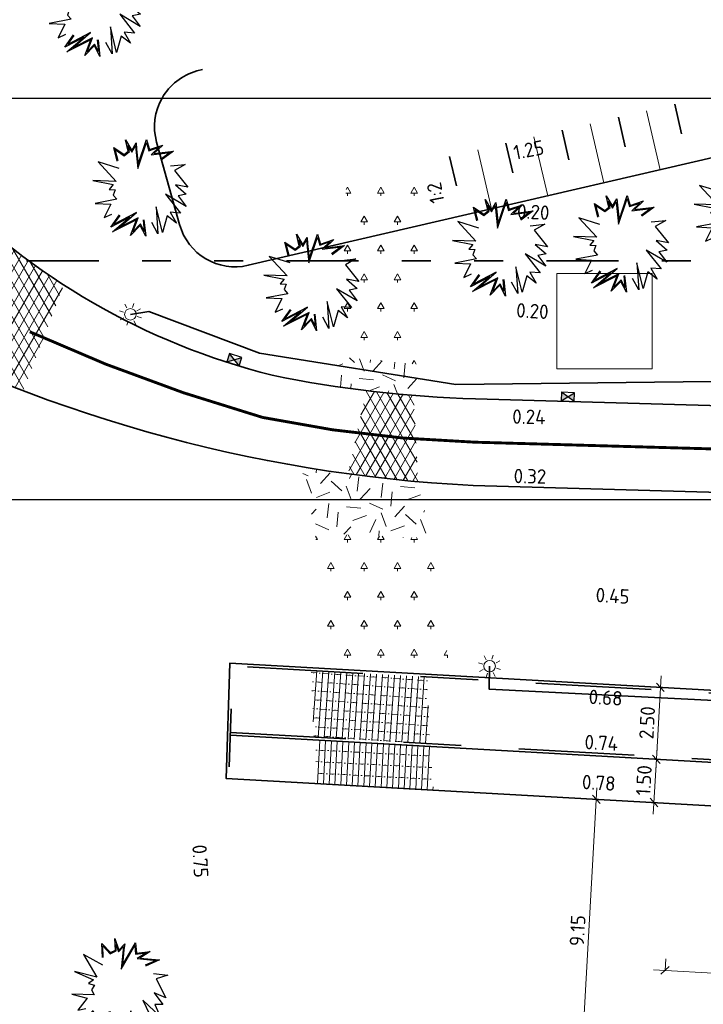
# Model space of a CAD drawing. Header units: metres. Extents: x 109063 to 109671, y 521086 to 521391.
# Tile 56 of 85: x 109333 to 109357, y 521213 to 521247. Entities that reach past the tile are written whole.
import ezdxf
from ezdxf.lldxf.tags import DXFTag

# ---------------------------------------------------------------- set-up
doc = ezdxf.new("R2010")
doc.units = ezdxf.units.M
doc.header["$PDMODE"] = 2
for name, pattern in [('AL-TEKENBLADGRENS', [11.5, 2.5, -1.5, 1, -1.5, 1, -1.5, 2.5]), ('VH-OPSLUITBAND-SO', [10, 4, -2, 2, -2]), ('VW-30270_STREEP', [3, 0.3, -2.7])]:
    doc.linetypes.add(name, pattern=pattern)
for name, color, linetype, lineweight in [('N-WE-GR-BEPLANTING_NATUUR_BOS-A-200', 92, 'Continuous', 18), ('N-WE-GR-GRAS-A-200', 62, 'Continuous', 18), ('N-WE-GR-HEESTER_SYMPHORICARPOS ALBUS (SNEEUWBES)-S', 90, 'Continuous', 25), ('N-WE-GW-TALUD-G', 90, 'Continuous', 35), ('N-WE-GW-TALUDARCERING-S', 90, 'Continuous', 25), ('N-WE-GW-TALUDARCERING_KORT-G', 90, 'Continuous', 35), ('N-WE-GW-TALUDARCERING_LANG-G', 90, 'Continuous', 18), ('N-WE-KL-ET_LS_OV_LICHTMAST-S', 190, 'Continuous', 25), ('N-WE-RI-HWA_KOLK_STRAATKOLK-S-200', 150, 'Continuous', 25), ('N-WE-VH-KANTOPSLUITING_OPSLUITBAND_100X200-G', 150, 'VH-OPSLUITBAND-SO', 35), ('N-WE-VH-KANTVERHARDING_WEG-G', 4, 'Continuous', 35), ('N-WE-VH-VERHARDING_STRAATBAKSTEEN-A-200', 42, 'Continuous', 18), ('N-WE-VW-MARKERING_LANGS_STREEP_30270-G', 7, 'VW-30270_STREEP', 13), ('X-XX-AL-M', 7, 'Continuous', 18), ('X-XX-AL-T25', 7, 'Continuous', 25), ('X-XX-AL-TEKENBLADGRENS-G', 7, 'AL-TEKENBLADGRENS', 35)]:
    doc.layers.add(name, color=color, linetype=linetype, lineweight=lineweight)
for name, color, linetype, lineweight, true_color in [('N-WE-GR-BOOMVAK-G', 7, 'Continuous', 18, 0xcc6600), ('N-WE-OV-KABEL_AANSLUITKABEL-G', 3, 'OV-KABEL-SO', 35, 0x00ff00), ('N-WE-VH-VERHARDING_ASFALT_ROOD-A-200', 7, 'Continuous', 18, 0xa50000), ('N-WE-VH-VERHARDING_STRAATBAKSTEEN_VOETPAD-A', 7, 'Continuous', 18, 0xe60000)]:
    doc.layers.add(name, color=color, linetype=linetype, lineweight=lineweight, true_color=true_color)
doc.layers.add('X-XX-AL-HULPLIJN-G', color=2, linetype='Continuous', lineweight=30, plot=False)
doc.layers.get('0').freeze()
doc.styles.add('NLCS-ISO-M200-T25', font='NLCS-ISO.ttf', dxfattribs={"height": 0.5})
doc.styles.get("Standard").update_dxf_attribs({"font": 'isocpeur.ttf'})
tags = doc.linetypes.add('OV-KABEL-SO', pattern='A,4,-1,[103,NLCS.SHX,S=0.75,R=0,X=0,Y=0],-1,4,-1.5,["0V",Standard,S=1,R=0,X=0,Y=-0.5],-3', length=14.5).pattern_tags.tags
tags[18] = DXFTag(74, 10)
doc.dimstyles.new('NLCS-M200-T25-SCHRAP_L2_H2', dxfattribs={"dimscale": 0.2, "dimtxt": 2.5, "dimasz": 1.4, "dimexe": 2, "dimexo": 2, "dimgap": 0.7, "dimtad": 1, "dimzin": 0, "dimdsep": 46, "dimtxsty": 'NLCS-ISO-M200-T25', "dimblk": 'OBLIQUE', "dimcen": 0, "dimdle": 2, "dimclrd": 256, "dimclre": 256, "dimclrt": 256, "dimazin": 0, "dimtfac": 1, "dimtdec": 3, "dimtofl": 0, "dimtmove": 0, "dimatfit": 3, "dimldrblk": 'OBLIQUE', "dimfxl": 2, "dimfxlon": 1, "dimtfillclr": 256, "dimtolj": 1, "dimtzin": 0, "dimlwd": -1, "dimlwe": -1, "dimarcsym": 0})
pattern_1 = [(60, (0, 0), (-0.25980762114, 0.15), []), (120, (0, 0), (-0.25980762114, -0.15), [])]
pattern_2 = [(20.83497584, (0, 0), (1.15786235, 2.580572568), [0.5, -1.5]), (20.83497584, (0.6013, 1.5128), (1.15786235, 2.580572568), [0.5, -1.5]), (110.83497584, (-0.062, 0.7254), (-2.580572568, 1.15786235), [0.5, -1.5]), (110.83497584, (0.4367, 1.6641), (-2.580572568, 1.15786235), [0.5, -1.5]), (65.83497584, (-0.1241, 1.4507), (-0.711355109, 1.869217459), [0.5, -2.328427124]), (155.83497584, (1.028, 0.3912), (-1.869217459, -0.711355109), [0.5, -2.328427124]), (47.40002704, (0.2539, 0.7386), (1.8692174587, 0.7113551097), [0.5, -3.972135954]), (47.40002704, (0.7394, 1.9933), (1.8692174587, 0.7113551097), [0.5, -3.972135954]), (84.26992466, (1.30845, 0.49795), (-0.7113551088, 1.869217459), [0.5, -3.972135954]), (84.26992466, (0.1472, 1.019), (-0.7113551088, 1.869217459), [0.5, -3.972135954]), (84.26992466, (0.9793, 0.8007), (-0.7113551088, 1.869217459), [0.5, -3.972135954]), (137.40002704, (-0.39125, 1.0281), (-0.7113551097, 1.8692174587), [0.5, -3.972135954]), (174.26992466, (0.2671, 0.42265), (-1.869217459, -0.7113551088), [0.5, -3.972135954])]
pattern_3 = [(0, (109286.0104, 521173.618), (0.57735, 1), [0.23094, -0.92376]), (240, (109286.1259, 521173.818), (0.57735, -1), [0.23094, -0.92376]), (300, (109286.1259, 521173.818), (1.1547, 2e-07), [0.23094, -0.92376]), (270, (109286.1259, 521173.61804), (0.57735, -1), [0.1, -1.9])]

# ---------------------------------------------------------------- blocks, each defined once
blk = doc.blocks.new('SKL-ET_OV_LICHTMAST-SO')
at = {"color": 0, "linetype": 'ByBlock', "lineweight": 18}
for points in [[(0, 2), (0, 1.25)], [(-1.25, 0), (-2, 0)], [(-1.41, 1.41), (-0.88, 0.88)], [(0.88, 0.88), (1.41, 1.41)], [(2, 0), (1.25, 0)], [(-1.41, -1.41), (-0.88, -0.88)], [(0, -1.25), (0, -2)], [(0.88, -0.88), (1.41, -1.41)]]:
    blk.add_lwpolyline(points, dxfattribs=at)
blk.add_circle((0, 0), 1, dxfattribs=at)
blk = doc.blocks.new('_Oblique')
at = {"color": 0, "linetype": 'ByBlock', "lineweight": -2}
blk.add_line((-0.5, -0.5), (0.5, 0.5), dxfattribs=at)
blk = doc.blocks.new('*D289')
at = {"layer": 'Defpoints', "color": 0, "transparency": 16777216}
for p in [(109353.215, 521219.61), (109352.536, 521210.484), (109352.7, 521210.475)]:
    blk.add_point(p, dxfattribs=at)
at = {"layer": 'X-XX-AL-M', "transparency": 16777216}
for p, q in [((109353.074, 521220.019), (109352.514, 521210.085)), ((109353.052, 521219.619), (109352.653, 521219.642)), ((109352.536, 521210.484), (109352.137, 521210.507))]:
    blk.add_line(p, q, dxfattribs=at)
at = {"layer": 'X-XX-AL-M', "transparency": 16777216, "xscale": 0.28, "yscale": 0.28, "zscale": 0.28}
for p, rotation in [((109353.052, 521219.619), 86.77021877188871), ((109352.536, 521210.484), 266.7702187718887)]:
    blk.add_blockref('_Oblique', p, dxfattribs=dict(at, rotation=rotation))
at = {"layer": 'X-XX-AL-M', "transparency": 16777216, "insert": (109352.405, 521215.074), "char_height": 0.5, "attachment_point": 5, "rotation": 86.7702, "style": 'NLCS-ISO-M200-T25'}
blk.add_mtext('\\A1;9.15', dxfattribs=at)
blk = doc.blocks.new('*D290')
at = {"layer": 'Defpoints', "color": 0, "transparency": 16777216}
for p in [(109355.423, 521213.479), (109360.777, 521213.394), (109360.765, 521213.177)]:
    blk.add_point(p, dxfattribs=at)
at = {"layer": 'X-XX-AL-M', "transparency": 16777216}
for p, q in [((109355.436, 521213.696), (109355.458, 521214.095)), ((109355.036, 521213.718), (109361.176, 521213.372)), ((109360.777, 521213.394), (109360.8, 521213.794))]:
    blk.add_line(p, q, dxfattribs=at)
at = {"layer": 'X-XX-AL-M', "transparency": 16777216, "xscale": 0.28, "yscale": 0.28, "zscale": 0.28}
for p, rotation in [((109355.436, 521213.696), 176.7702188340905), ((109360.777, 521213.394), 356.7702188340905)]:
    blk.add_blockref('_Oblique', p, dxfattribs=dict(at, rotation=rotation))
at = {"layer": 'X-XX-AL-M', "transparency": 16777216, "insert": (109358.128, 521213.934), "char_height": 0.5, "attachment_point": 5, "rotation": 356.7702, "style": 'NLCS-ISO-M200-T25'}
blk.add_mtext('\\A1;5.35', dxfattribs=at)
blk = doc.blocks.new('*U365')
at = {"layer": 'N-WE-GW-TALUDARCERING_KORT-G'}
for p, q in [((109355.769, 521243.7), (109356.006, 521242.677)), ((109353.821, 521243.247), (109354.058, 521242.225)), ((109351.873, 521242.795), (109352.11, 521241.772)), ((109349.924, 521242.343), (109350.162, 521241.32)), ((109347.976, 521241.891), (109348.214, 521240.868))]:
    blk.add_line(p, q, dxfattribs=at)
at = {"layer": 'N-WE-GW-TALUDARCERING_LANG-G'}
for p, q in [((109354.795, 521243.473), (109355.27, 521241.428)), ((109352.847, 521243.021), (109353.322, 521240.976)), ((109350.898, 521242.569), (109351.373, 521240.523)), ((109348.95, 521242.117), (109349.425, 521240.071))]:
    blk.add_line(p, q, dxfattribs=at)
blk = doc.blocks.new('*D382')
at = {"layer": 'Defpoints', "color": 0, "transparency": 16777216}
for p in [(109355.135, 521221.004), (109355.135, 521221.004), (109355.05, 521219.507)]:
    blk.add_point(p, dxfattribs=at)
at = {"layer": 'X-XX-AL-M', "transparency": 16777216}
for p, q in [((109355.027, 521219.107), (109355.157, 521221.404)), ((109355.135, 521221.004), (109354.735, 521221.027)), ((109355.05, 521219.507), (109354.651, 521219.529))]:
    blk.add_line(p, q, dxfattribs=at)
at = {"layer": 'X-XX-AL-M', "transparency": 16777216, "xscale": 0.28, "yscale": 0.28, "zscale": 0.28}
for p, rotation in [((109355.135, 521221.004), 86.77026813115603), ((109355.05, 521219.507), 266.7702681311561)]:
    blk.add_blockref('_Oblique', p, dxfattribs=dict(at, rotation=rotation))
at = {"layer": 'X-XX-AL-M', "transparency": 16777216, "insert": (109354.703, 521220.277), "char_height": 0.5, "attachment_point": 5, "rotation": 86.7703, "style": 'NLCS-ISO-M200-T25'}
blk.add_mtext('\\A1;1.50', dxfattribs=at)
blk = doc.blocks.new('*D383')
at = {"layer": 'Defpoints', "color": 0, "transparency": 16777216}
for p in [(109355.275, 521223.5), (109355.604, 521223.482), (109355.463, 521220.986)]:
    blk.add_point(p, dxfattribs=at)
at = {"layer": 'X-XX-AL-M', "transparency": 16777216}
for p, q in [((109355.112, 521220.605), (109355.298, 521223.9)), ((109355.275, 521223.5), (109354.876, 521223.523)), ((109355.135, 521221.004), (109354.735, 521221.027))]:
    blk.add_line(p, q, dxfattribs=at)
at = {"layer": 'X-XX-AL-M', "transparency": 16777216, "xscale": 0.28, "yscale": 0.28, "zscale": 0.28}
for p, rotation in [((109355.275, 521223.5), 86.77026813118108), ((109355.135, 521221.004), 266.7702681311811)]:
    blk.add_blockref('_Oblique', p, dxfattribs=dict(at, rotation=rotation))
at = {"layer": 'X-XX-AL-M', "transparency": 16777216, "insert": (109354.816, 521222.274), "char_height": 0.5, "attachment_point": 5, "rotation": 86.7703, "style": 'NLCS-ISO-M200-T25'}
blk.add_mtext('\\A1;2.50', dxfattribs=at)
blk = doc.blocks.new('SRI-KOLK_STRAAT-SO')
h = blk.add_hatch(color=256)
h.dxf.hatch_style = 1
h.paths.add_polyline_path([(-1.125, 1.5), (-1.125, 0), (0, 0.75)])
h.paths.add_polyline_path([(1.125, 1.5), (0, 0.75), (1.125, 0)])
for p, q in [((-1.125, 0), (1.125, 1.5)), ((1.125, 0), (-1.125, 1.5))]:
    blk.add_line(p, q)
blk.add_lwpolyline([(-1.125, 0), (1.125, 0), (1.125, 1.5), (-1.125, 1.5)], close=True)
blk = doc.blocks.new('SGR-HEESTER_06')
at = {"flags": 128}
for points in [[(-0.247, 0.534), (-0.247, 0.776), (-0.104, 0.615), (-0.104, 0.615), (-0.018, 0.652), (-0.018, 0.857), (0.045, 0.652), (0.15, 0.758), (0.131, 0.652), (0.094, 0.391), (0.336, 0.77), (0.343, 0.59), (0.585, 0.609), (0.398, 0.503), (0.74, 0.46), (0.492, 0.36)], [(-0.232, 0.534), (-0.232, 0.736), (-0.109, 0.596), (-0.002, 0.642), (-0.002, 0.753), (0.037, 0.623), (0.127, 0.712), (0.116, 0.654), (0.069, 0.324), (0.323, 0.72), (0.328, 0.573), (0.517, 0.588), (0.351, 0.494), (0.679, 0.452), (0.486, 0.375)], [(-0.247, 0.404), (-0.57, 0.602), (-0.353, 0.199), (-0.738, 0.311), (-0.415, 0.156), (-0.502, 0.094), (-0.402, 0.063), (-0.458, -0.018), (-0.415, -0.105), (-0.8, -0.08), (-0.539, -0.161), (-0.707, -0.359), (-0.564, -0.335)], [(0.628, 0.224), (0.876, 0.187), (0.672, 0.131), (0.827, -0.204), (0.628, -0.111), (0.771, -0.316), (0.628, -0.31), (0.715, -0.521), (0.423, -0.229), (0.591, -0.608), (0.423, -0.552), (0.479, -0.763), (0.355, -0.601), (0.206, -0.856), (0.212, -0.403), (0.125, -0.862), (0.069, -0.645)], [(-0.049, -0.564), (-0.092, -0.85), (-0.136, -0.645), (-0.34, -0.769), (-0.173, -0.533), (-0.626, -0.632), (-0.272, -0.459), (-0.638, -0.546), (-0.44, -0.378)], [(-0.064, -0.562), (-0.095, -0.764), (-0.125, -0.621), (-0.285, -0.718), (-0.137, -0.51), (-0.506, -0.59), (-0.143, -0.412), (-0.579, -0.516), (-0.43, -0.39)]]:
    blk.add_lwpolyline(points, dxfattribs=at)

msp = doc.modelspace()

# ---------------------------------------------------------------- hatches: boundary and pattern name
at = {"layer": 'N-WE-GR-BEPLANTING_NATUUR_BOS-A-200'}
h = msp.add_hatch(dxfattribs=at)
h.set_pattern_fill('AGR-BOS-SO', color=256, scale=0.2, pattern_type=2)
h.set_pattern_definition(pattern_3)
h.paths.add_polyline_path([(109344.194, 521234.946), (109344.397, 521240.855), (109346.994, 521241.457), (109346.865, 521234.692)])
h = msp.add_hatch(dxfattribs=at)
h.set_pattern_fill('AGR-BOS-SO', color=256, scale=0.2, pattern_type=2)
h.set_pattern_definition(pattern_3)
h.paths.add_polyline_path([(109343.322, 521228.828), (109343.9, 521224.343), (109347.975, 521224.113), (109347.332, 521228.664)])
at = {"layer": 'N-WE-GR-GRAS-A-200', "transparency": 33554687}
h = msp.add_hatch(dxfattribs=at)
h.set_pattern_fill('AGR-GRAS_02', color=256, scale=0.2, angle=20.835, pattern_type=2)
h.set_pattern_definition(pattern_2)
h.paths.add_polyline_path([(109346.827, 521233.601), (109346.865, 521234.692), (109344.194, 521234.946), (109344.096, 521233.911), (109345.029, 521233.784)])
h = msp.add_hatch(dxfattribs=at)
h.set_pattern_fill('AGR-GRAS_02', color=256, scale=0.2, angle=20.835, pattern_type=2)
h.set_pattern_definition(pattern_2)
edge = h.paths.add_edge_path()
edge.add_arc((109351.15, 521279.81), 49.372, 260.3229, 265.0412, ccw=False)
edge.add_line((109342.851, 521231.141), (109343.321, 521228.859))
edge.add_line((109343.321, 521228.859), (109347.337, 521228.633))
edge.add_line((109347.337, 521228.633), (109346.883, 521230.623))
at = {"layer": 'N-WE-VH-VERHARDING_ASFALT_ROOD-A-200'}
h = msp.add_hatch(dxfattribs=at)
h.set_pattern_fill('AVH-ASFALT-SO', color=256, scale=0.3, pattern_type=2)
h.set_pattern_definition([(60, (109286.1259, 521173.81804), (-0.2598076, 0.15), []), (120, (109286.1259, 521173.81804), (-0.2598076, -0.15), [])])
h.paths.add_polyline_path([(109332.698, 521238.811), (109333.893, 521237.922), (109334.615, 521237.438), (109333.293, 521233.977), (109333.215, 521233.773), (109331.757, 521234.358), (109330.325, 521234.983)])
h = msp.add_hatch(dxfattribs=at)
h.set_pattern_fill('AVH-ASFALT-SO', color=256, scale=0.3, pattern_type=2)
h.set_pattern_definition(pattern_1)
edge = h.paths.add_edge_path()
edge.add_line((109345.089, 521233.776), (109344.77, 521232.304))
edge.add_arc((109350.026, 521273.974), 42, 262.8122, 265.6058)
edge.add_line((109346.808, 521232.098), (109346.731, 521233.608))
edge.add_arc((109350.026, 521273.974), 40.5, 262.9994, 265.3336, ccw=False)
h = msp.add_hatch(dxfattribs=at)
h.set_pattern_fill('AVH-ASFALT-SO', color=256, scale=0.3, pattern_type=2)
h.set_pattern_definition(pattern_1)
edge = h.paths.add_edge_path()
edge.add_line((109344.77, 521232.304), (109344.46, 521230.895))
edge.add_arc((109351.301, 521280.974), 50.545, 262.2214, 264.985)
edge.add_line((109346.883, 521230.623), (109346.808, 521232.098))
edge.add_arc((109350.026, 521273.974), 42, 262.8122, 265.6058, ccw=False)
at = {"layer": 'N-WE-VH-VERHARDING_STRAATBAKSTEEN-A-200'}
h = msp.add_hatch(dxfattribs=at)
h.set_pattern_fill('AVH-SBS_DIKFORMAAT_HALFST-SO', color=256, scale=4, angle=87, pattern_type=2)
h.set_pattern_definition([(87, (0, 0), (-0.19972590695, 0.01046719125), []), (177, (0.0419, 0.7989), (-0.041868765, -0.7989036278), [0.2, -0.2]), (177, (-0.1788, 0.4099), (-0.041868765, -0.7989036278), [0.2, -0.2]), (87, (-0.07893, 0.4047), (-0.3994518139, 0.0209343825), [0, -0.4, 0, 0, 0]), (87, (-0.27865, 0.41515), (-0.3994518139, 0.0209343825), [0, -0.4, 0, 0, 0])])
h.paths.add_polyline_path([(109343.302, 521221.672), (109343.399, 521220.164), (109347.415, 521219.938), (109347.318, 521221.445)])
at = {"layer": 'N-WE-VH-VERHARDING_STRAATBAKSTEEN_VOETPAD-A'}
h = msp.add_hatch(dxfattribs=at)
h.set_pattern_fill('AVH-SBS_DIKFORMAAT_HALFST-SO', color=256, scale=0.3, angle=86, pattern_type=2)
h.set_pattern_definition([(86, (0, 0), (-0.2064957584, 0.014439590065), []), (176, (0.0433, 0.6195), (-0.0433187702, -0.6194872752), [0.207, -0.207]), (176, (-0.18484, 0.3242), (-0.0433187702, -0.6194872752), [0.207, -0.207]), (86, (-0.0816, 0.31696), (-0.3097436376, 0.0216593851), [0, -0.3105, 0, 0, 0]), (86, (-0.28808, 0.3314), (-0.3097436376, 0.0216593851), [0, -0.3105, 0, 0, 0])])
h.paths.add_polyline_path([(109343.279, 521221.773), (109347.296, 521221.547), (109347.197, 521223.856), (109343.181, 521224.083)])

# ---------------------------------------------------------------- linework, layer by layer
at = {"layer": 'N-WE-GR-BOOMVAK-G'}
msp.add_lwpolyline([(109351.684, 521234.537), (109351.684, 521237.837), (109354.984, 521237.837), (109354.984, 521234.537)], close=True, dxfattribs=at)
at = {"layer": 'N-WE-GW-TALUD-G', "flags": 128}
msp.add_lwpolyline([(109339.422, 521244.905), (109339.228, 521244.851, 0.414815), (109337.833, 521242.387), (109338.627, 521239.53, 0.401647), (109341.007, 521238.117), (109364.816, 521243.644, 0.417519), (109366.306, 521246.066), (109365.602, 521248.953, 0.414214), (109363.185, 521250.422), (109363.034, 521250.385)], format="xyb", dxfattribs=at)
at = {"layer": 'N-WE-OV-KABEL_AANSLUITKABEL-G', "flags": 128}
for points in [[(109336.924, 521236.419), (109337.567, 521236.52), (109341.391, 521235.076), (109348.188, 521233.983), (109368.836, 521234.228)], [(109368.594, 521222.47), (109349.349, 521223.435), (109349.363, 521224.233)]]:
    msp.add_lwpolyline(points, dxfattribs=at)
at = {"layer": 'N-WE-VH-KANTOPSLUITING_OPSLUITBAND_100X200-G', "flags": 128}
for points in [[(109366.292, 521229.995, -0.326113), (109367.695, 521227.955), (109367.578, 521223.839, -0.422443), (109366.416, 521222.772), (109340.469, 521224.236), (109340.339, 521220.437)], [(109340.39, 521221.936), (109361.3, 521220.757), (109361.215, 521219.254), (109363.632, 521219.117), (109363.116, 521209.984), (109363.47, 521209.974, -0.508299), (109364.474, 521208.508, -0.07583), (109359.254, 521198.744, -0.363443), (109356.629, 521198.126, 0.220872), (109333.559, 521198.846), (109329.767, 521197.226)]]:
    msp.add_lwpolyline(points, format="xyb", dxfattribs=at)
at = {"layer": 'N-WE-VH-KANTVERHARDING_WEG-G', "flags": 128}
for points in [[(109324.457, 521264.247, 0.002011), (109324.247, 521263.417, 0.115245), (109324.145, 521252.444, 0.283696), (109341.835, 521234.311, 0.043846), (109348.877, 521233.49), (109398.756, 521232.076)], [(109398.547, 521229.08), (109348.792, 521230.492, -0.113857), (109326.896, 521236.705)], [(109365.652, 521230.013, -0.414214), (109367.595, 521227.958), (109367.478, 521223.841, -0.422443), (109366.422, 521222.871), (109340.372, 521224.341), (109340.236, 521220.343), (109361.103, 521219.165)], [(109340.387, 521221.837), (109361.195, 521220.662), (109361.11, 521219.159), (109363.526, 521219.023), (109363.011, 521209.888), (109363.467, 521209.874, -0.508299), (109364.38, 521208.541, -0.07583), (109359.174, 521198.804, -0.363443), (109356.674, 521198.215, 0.220872), (109333.519, 521198.938), (109329.285, 521197.13)]]:
    msp.add_lwpolyline(points, format="xyb", dxfattribs=at)
at = {"layer": 'N-WE-VW-MARKERING_LANGS_STREEP_30270-G', "ltscale": 5, "const_width": 0.1, "flags": 128}
msp.add_lwpolyline([(109333.442, 521235.815, 0.037713), (109341.502, 521232.848, 0.04403), (109348.835, 521231.991), (109396.053, 521230.652)], format="xyb", dxfattribs=at)
at = {"layer": 'X-XX-AL-HULPLIJN-G', "flags": 128}
for points in [[(109217.068, 521390.72), (109412.538, 521390.72), (109412.538, 521229.992), (109217.068, 521229.992)], [(109450.779, 521086.164), (109258.267, 521086.164), (109258.267, 521243.911), (109450.779, 521243.911)]]:
    msp.add_lwpolyline(points, close=True, dxfattribs=at)
at = {"layer": 'X-XX-AL-TEKENBLADGRENS-G'}
msp.add_lwpolyline([(109261.328, 521238.275), (109412.538, 521238.275)], dxfattribs=at)

# ---------------------------------------------------------------- block references
at = {"layer": 'N-WE-GR-HEESTER_SYMPHORICARPOS ALBUS (SNEEUWBES)-S', "xscale": 2, "yscale": 2, "zscale": 2}
for p, rotation in [((109335.621, 521247.048), 14.34512651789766), ((109337.211, 521240.814), 14.34512651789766), ((109358.032, 521239.999), 14.34512651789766), ((109349.664, 521238.745), 14.34512651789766), ((109353.853, 521238.876), 14.34512651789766), ((109343.131, 521237.542), 14.34512651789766), ((109336.489, 521213.088), 2.127543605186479)]:
    msp.add_blockref('SGR-HEESTER_06', p, dxfattribs=dict(at, rotation=rotation))
at = {"layer": 'N-WE-GW-TALUDARCERING-S'}
msp.add_blockref('*U365', (0, 0), dxfattribs=at)
at = {"layer": 'N-WE-KL-ET_LS_OV_LICHTMAST-S', "xscale": 0.2, "yscale": 0.2, "zscale": 0.2, "rotation": 27.7805159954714}
for p in [(109336.924, 521236.419), (109349.363, 521224.233)]:
    msp.add_blockref('SKL-ET_OV_LICHTMAST-SO', p, dxfattribs=at)
at = {"layer": 'N-WE-RI-HWA_KOLK_STRAATKOLK-S-200', "xscale": 0.2, "yscale": 0.2, "zscale": 0.2, "rotation": 343.0065127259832}
msp.add_blockref('SRI-KOLK_STRAAT-SO', (109340.481, 521234.704), dxfattribs=at)

# ---------------------------------------------------------------- texts
at = {"layer": 'X-XX-AL-T25', "char_height": 0.5, "attachment_point": 1, "style": 'NLCS-ISO-M200-T25'}
for s, insert, rotation in [('1.25', (109350.152, 521242.259), 11.1353), ('1:2', (109347.315, 521240.227), 101.0222), ('0.20', (109350.329, 521240.246), 356.7181), ('0.20', (109350.299, 521236.814), 356.7181), ('0.32', (109350.2, 521231.071), 358.9211), ('0.45', (109353.05, 521226.954), 356.7171), ('0.68', (109352.808, 521223.425), 356.7171), ('0.74', (109352.664, 521221.86), 356.7171), ('0.78', (109352.576, 521220.475), 356.7171), ('0.75', (109339.562, 521218.067), 273.4287)]:
    msp.add_mtext_dynamic_manual_height_columns(s, width=1.41981, gutter_width=2.5, heights=[0], dxfattribs=dict(at, insert=insert, rotation=rotation))

# ---------------------------------------------------------------- dimensions: what is measured, and where the dimension line sits
at = {"layer": 'X-XX-AL-M'}
for p1, p2, distance, picture, middle in [((109355.463, 521220.986), (109355.604, 521223.482), 0.329, '*D383', (109354.816, 521222.274)), ((109355.05, 521219.507), (109355.135, 521221.004), 0, '*D382', (109354.703, 521220.277)), ((109353.215, 521219.61), (109352.7, 521210.475), -0.164, '*D289', (109352.405, 521215.074)), ((109355.423, 521213.479), (109360.765, 521213.177), 0.217, '*D290', (109358.128, 521213.934))]:
    dim = msp.add_aligned_dim(p1=p1, p2=p2, distance=distance, dimstyle='NLCS-M200-T25-SCHRAP_L2_H2', dxfattribs=at)
    dim.commit()
    dim.dimension.update_dxf_attribs({"geometry": picture, "text_midpoint": middle})

# ---------------------------------------------------------------- next in the draw order: texts
at = {"layer": 'X-XX-AL-T25', "insert": (109350.151, 521233.13), "char_height": 0.5, "attachment_point": 1, "rotation": 358.9211, "style": 'NLCS-ISO-M200-T25', "bg_fill": 3, "box_fill_scale": 1.5, "bg_fill_color": 256, "bg_fill_transparency": 0}
msp.add_mtext_dynamic_manual_height_columns('0.24', width=1.41981, gutter_width=2.5, heights=[0], dxfattribs=at)

# ---------------------------------------------------------------- next in the draw order: block references
at = {"layer": 'N-WE-RI-HWA_KOLK_STRAATKOLK-S-200', "xscale": 0.2, "yscale": 0.2, "zscale": 0.2, "rotation": 357.6469164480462}
msp.add_blockref('SRI-KOLK_STRAAT-SO', (109352.062, 521233.412), dxfattribs=at)

doc.saveas('drawing.dxf')
